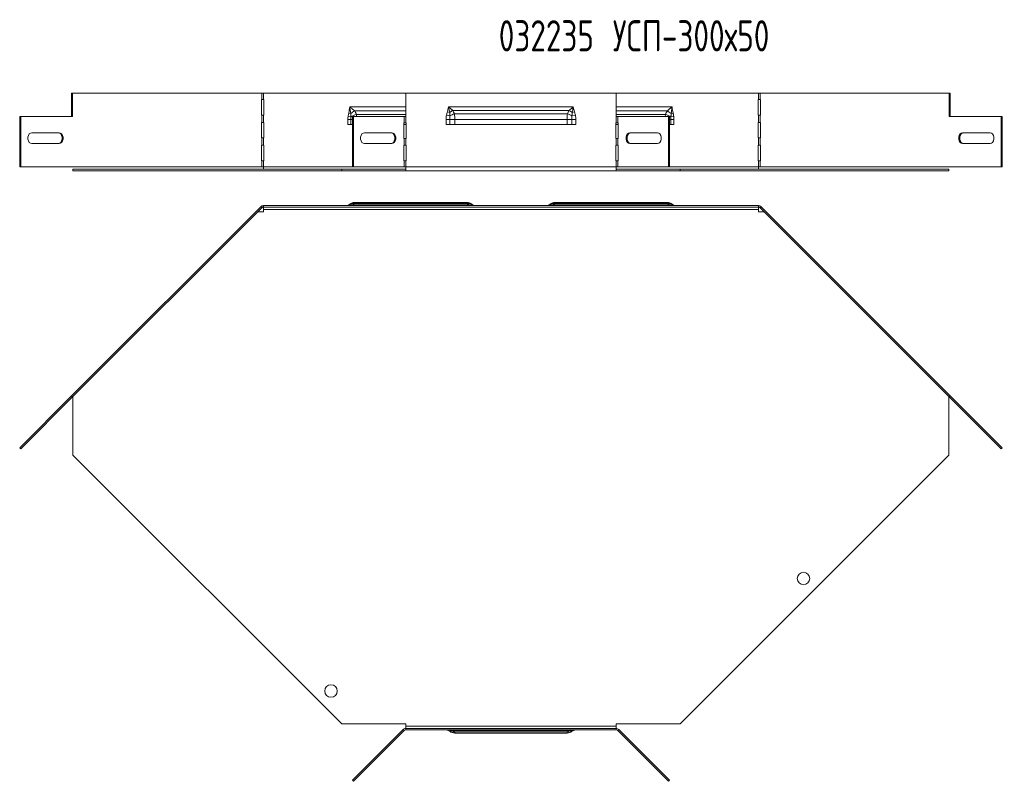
# Model space of a CAD drawing. Header units: millimetres. Extents: x -54 to 5795, y -1527 to 480.
# Tile 13 of 16: x 2876 to 3508, y -161 to 328. Entities that reach past the tile are written whole.
import ezdxf

# ---------------------------------------------------------------- set-up
doc = ezdxf.new("R2010")
doc.units = ezdxf.units.MM
doc.styles.add('SLDTEXTSTYLE4', font='TXT', dxfattribs={"width": 0.7, "bigfont": 'bigfont'})

msp = doc.modelspace()

# ---------------------------------------------------------------- linework, layer by layer
at = {"color": 7, "linetype": 'Continuous', "lineweight": 15}
for p, q in [((2909.7, 280.84), (2910.34, 280.84)), ((2909.7, 265.84), (2909.7, 280.84)), ((2910.34, 265.84), (2910.34, 280.84)), ((2910.34, 280.84), (3031.74, 280.84)), ((3031.74, 280.84), (3031.74, 276.84)), ((3032.8, 280.84), (3031.74, 280.84)), ((3032.8, 276.84), (3032.8, 280.84)), ((3032.8, 280.84), (3124.1, 280.84)), ((3124.1, 280.84), (3124.1, 265.84)), ((3259.1, 280.84), (3124.1, 280.84)), ((3259.1, 280.84), (3259.1, 265.84)), ((3259.1, 280.84), (3350.4, 280.84)), ((3350.4, 280.84), (3350.4, 276.84)), ((3351.46, 280.84), (3350.4, 280.84)), ((3351.46, 276.84), (3351.46, 280.84)), ((3351.46, 280.84), (3472.86, 280.84)), ((3472.86, 265.84), (3472.86, 280.84)), ((3473.5, 280.84), (3472.86, 280.84)), ((3473.5, 265.84), (3473.5, 280.84)), ((3031.74, 276.84), (3031.57, 276.84)), ((3031.57, 276.84), (3031.57, 266.84)), ((3031.74, 276.84), (3032.8, 276.84)), ((3033.03, 276.84), (3032.8, 276.84)), ((3033.03, 266.84), (3033.03, 276.84)), ((3124.1, 272.04), (3088.22, 272.04)), ((3151.6, 272.04), (3231.6, 272.04)), ((3294.98, 272.04), (3259.1, 272.04)), ((3350.4, 276.84), (3350.17, 276.84)), ((3350.17, 276.84), (3350.17, 266.84)), ((3350.4, 276.84), (3351.46, 276.84)), ((3351.63, 276.84), (3351.46, 276.84)), ((3351.63, 266.84), (3351.63, 276.84)), ((2876.42, 233.54), (2876.42, 265.84)), ((2876.42, 265.84), (2877.06, 265.84)), ((2877.06, 233.54), (2877.06, 265.84)), ((2877.06, 265.84), (2910.34, 265.84)), ((3031.57, 266.84), (3031.74, 266.84)), ((3031.74, 266.84), (3031.74, 262.19)), ((3032.8, 266.84), (3031.74, 266.84)), ((3032.8, 262.19), (3032.8, 266.84)), ((3032.8, 266.84), (3033.03, 266.84)), ((3087.16, 265.89), (3088.94, 265.63)), ((3087.53, 268.09), (3088.81, 267.84)), ((3089.87, 233.54), (3089.87, 265.84)), ((3089.87, 265.84), (3090.51, 265.84)), ((3090.51, 233.54), (3090.51, 265.84)), ((3090.51, 265.84), (3123.04, 265.84)), ((3124.1, 269.51), (3091.35, 269.51)), ((3124.1, 267.28), (3092.44, 267.28)), ((3092.44, 267.28), (3092.57, 265.84)), ((3123.04, 265.84), (3123.04, 261.84)), ((3123.04, 265.84), (3124.1, 265.84)), ((3124.1, 265.84), (3124.1, 261.84)), ((3150.26, 266.84), (3152.48, 266.37)), ((3150.8, 269.04), (3152.32, 268.58)), ((3154.27, 269.84), (3228.94, 269.84)), ((3155.31, 267.61), (3227.89, 267.61)), ((3230.73, 266.37), (3232.94, 266.84)), ((3230.88, 268.58), (3232.4, 269.04)), ((3291.86, 269.51), (3259.1, 269.51)), ((3290.76, 267.28), (3259.1, 267.28)), ((3259.1, 261.84), (3259.1, 265.84)), ((3259.1, 265.84), (3260.16, 265.84)), ((3260.16, 261.84), (3260.16, 265.84)), ((3292.69, 265.84), (3260.16, 265.84)), ((3290.63, 265.84), (3290.76, 267.28)), ((3292.69, 265.84), (3292.69, 233.54)), ((3293.33, 265.84), (3292.69, 265.84)), ((3293.33, 265.84), (3293.33, 233.54)), ((3294.26, 265.63), (3296.04, 265.89)), ((3294.39, 267.84), (3295.67, 268.09)), ((3350.17, 266.84), (3350.4, 266.84)), ((3350.4, 266.84), (3350.4, 262.19)), ((3351.46, 266.84), (3350.4, 266.84)), ((3351.46, 262.19), (3351.46, 266.84)), ((3351.46, 266.84), (3351.63, 266.84)), ((3506.14, 265.84), (3472.86, 265.84)), ((3506.14, 265.84), (3506.14, 233.54)), ((3506.78, 265.84), (3506.14, 265.84)), ((3506.78, 265.84), (3506.78, 233.54)), ((3031.74, 262.19), (3031.57, 262.19)), ((3031.57, 262.19), (3031.57, 252.19)), ((3031.74, 262.19), (3032.8, 262.19)), ((3033.03, 262.19), (3032.8, 262.19)), ((3033.03, 252.19), (3033.03, 262.19)), ((3087.03, 260.84), (3087.03, 263.94)), ((3087.03, 263.94), (3088.92, 263.94)), ((3087.03, 260.84), (3089.87, 260.84)), ((3088.92, 263.94), (3088.92, 260.84)), ((3088.92, 263.94), (3089.87, 263.94)), ((3123.04, 261.84), (3122.87, 261.84)), ((3122.87, 261.84), (3122.87, 251.84)), ((3122.87, 260.84), (3124.34, 260.84)), ((3124.1, 261.84), (3123.04, 261.84)), ((3124.34, 261.84), (3124.1, 261.84)), ((3124.34, 251.84), (3124.34, 261.84)), ((3149.98, 263.94), (3152.44, 263.94)), ((3149.98, 260.84), (3149.98, 263.94)), ((3152.44, 260.84), (3149.98, 260.84)), ((3152.44, 263.94), (3155.6, 263.94)), ((3152.44, 263.94), (3152.44, 260.84)), ((3155.6, 260.84), (3152.44, 260.84)), ((3155.6, 263.94), (3227.6, 263.94)), ((3155.6, 263.94), (3155.6, 260.84)), ((3155.6, 260.84), (3227.6, 260.84)), ((3227.6, 260.84), (3227.6, 263.94)), ((3227.6, 263.94), (3230.76, 263.94)), ((3230.76, 260.84), (3227.6, 260.84)), ((3230.76, 260.84), (3230.76, 263.94)), ((3230.76, 263.94), (3233.22, 263.94)), ((3233.22, 260.84), (3230.76, 260.84)), ((3233.22, 263.94), (3233.22, 260.84)), ((3259.1, 261.84), (3258.87, 261.84)), ((3258.87, 261.84), (3258.87, 251.84)), ((3258.87, 260.84), (3260.33, 260.84)), ((3260.16, 261.84), (3259.1, 261.84)), ((3260.16, 261.84), (3260.33, 261.84)), ((3260.33, 261.84), (3260.33, 251.84)), ((3293.33, 263.94), (3294.28, 263.94)), ((3293.33, 260.84), (3296.18, 260.84)), ((3294.28, 263.94), (3296.18, 263.94)), ((3294.28, 260.84), (3294.28, 263.94)), ((3296.18, 263.94), (3296.18, 260.84)), ((3350.4, 262.19), (3350.17, 262.19)), ((3350.17, 262.19), (3350.17, 252.19)), ((3350.4, 262.19), (3351.46, 262.19)), ((3351.63, 262.19), (3351.46, 262.19)), ((3351.63, 252.19), (3351.63, 262.19)), ((2901.81, 255.54), (2884.13, 255.54)), ((3115.26, 255.54), (3097.58, 255.54)), ((3267.94, 255.54), (3285.62, 255.54)), ((3481.39, 255.54), (3499.07, 255.54)), ((2884.13, 248.54), (2901.81, 248.54)), ((3031.57, 252.19), (3031.74, 252.19)), ((3031.74, 247.54), (3031.57, 247.54)), ((3031.57, 247.54), (3031.57, 237.54)), ((3031.74, 252.19), (3031.74, 247.54)), ((3032.8, 252.19), (3031.74, 252.19)), ((3031.74, 247.54), (3032.8, 247.54)), ((3032.8, 247.54), (3032.8, 252.19)), ((3032.8, 252.19), (3033.03, 252.19)), ((3033.03, 247.54), (3032.8, 247.54)), ((3033.03, 237.54), (3033.03, 247.54)), ((3097.58, 248.54), (3115.26, 248.54)), ((3122.87, 251.84), (3123.04, 251.84)), ((3123.04, 247.54), (3122.87, 247.54)), ((3122.87, 247.54), (3122.87, 237.54)), ((3123.04, 251.84), (3123.04, 247.54)), ((3123.04, 251.84), (3124.1, 251.84)), ((3124.1, 247.54), (3123.04, 247.54)), ((3124.1, 251.84), (3124.1, 247.54)), ((3124.1, 251.84), (3124.34, 251.84)), ((3124.34, 247.54), (3124.1, 247.54)), ((3124.34, 237.54), (3124.34, 247.54)), ((3258.87, 251.84), (3259.1, 251.84)), ((3259.1, 247.54), (3258.87, 247.54)), ((3258.87, 247.54), (3258.87, 237.54)), ((3259.1, 247.54), (3259.1, 251.84)), ((3259.1, 251.84), (3260.16, 251.84)), ((3260.16, 247.54), (3259.1, 247.54)), ((3260.16, 247.54), (3260.16, 251.84)), ((3260.33, 251.84), (3260.16, 251.84)), ((3260.16, 247.54), (3260.33, 247.54)), ((3260.33, 247.54), (3260.33, 237.54)), ((3285.62, 248.54), (3267.94, 248.54)), ((3350.17, 252.19), (3350.4, 252.19)), ((3350.4, 247.54), (3350.17, 247.54)), ((3350.17, 247.54), (3350.17, 237.54)), ((3350.4, 252.19), (3350.4, 247.54)), ((3351.46, 252.19), (3350.4, 252.19)), ((3350.4, 247.54), (3351.46, 247.54)), ((3351.46, 247.54), (3351.46, 252.19)), ((3351.46, 252.19), (3351.63, 252.19)), ((3351.63, 247.54), (3351.46, 247.54)), ((3351.63, 237.54), (3351.63, 247.54)), ((3499.07, 248.54), (3481.39, 248.54)), ((3031.57, 237.54), (3031.74, 237.54)), ((3031.74, 237.54), (3031.74, 233.54)), ((3032.8, 237.54), (3031.74, 237.54)), ((3032.8, 233.54), (3032.8, 237.54)), ((3032.8, 237.54), (3033.03, 237.54)), ((3122.87, 237.54), (3123.04, 237.54)), ((3123.04, 237.54), (3123.04, 233.54)), ((3123.04, 237.54), (3124.1, 237.54)), ((3124.1, 237.54), (3124.1, 233.54)), ((3124.1, 237.54), (3124.34, 237.54)), ((3258.87, 237.54), (3259.1, 237.54)), ((3259.1, 233.54), (3259.1, 237.54)), ((3259.1, 237.54), (3260.16, 237.54)), ((3260.16, 233.54), (3260.16, 237.54)), ((3260.33, 237.54), (3260.16, 237.54)), ((3350.17, 237.54), (3350.4, 237.54)), ((3350.4, 237.54), (3350.4, 233.54)), ((3351.46, 237.54), (3350.4, 237.54)), ((3351.46, 233.54), (3351.46, 237.54)), ((3351.46, 237.54), (3351.63, 237.54)), ((2876.42, 233.54), (2877.06, 233.54)), ((3031.74, 233.54), (2877.06, 233.54)), ((2910.6, 232.04), (2910.6, 231.14)), ((2910.6, 232.04), (3083.09, 232.04)), ((2910.6, 231.14), (3083.09, 231.14)), ((3031.74, 233.54), (3032.8, 233.54)), ((3089.87, 233.54), (3032.8, 233.54)), ((3032.8, 233.54), (3032.8, 232.04)), ((3083.09, 232.04), (3083.09, 231.14)), ((3083.09, 232.04), (3124.1, 232.04)), ((3083.09, 231.14), (3124.1, 231.14)), ((3089.87, 233.54), (3090.51, 233.54)), ((3123.04, 233.54), (3090.51, 233.54)), ((3124.1, 233.54), (3123.04, 233.54)), ((3259.1, 233.54), (3124.1, 233.54)), ((3124.1, 231.14), (3124.1, 233.54)), ((3259.1, 231.14), (3124.1, 231.14)), ((3260.16, 233.54), (3259.1, 233.54)), ((3259.1, 233.54), (3259.1, 231.14)), ((3259.1, 232.04), (3300.11, 232.04)), ((3259.1, 231.14), (3300.11, 231.14)), ((3292.69, 233.54), (3260.16, 233.54)), ((3293.33, 233.54), (3292.69, 233.54)), ((3350.4, 233.54), (3293.33, 233.54)), ((3300.11, 232.04), (3300.11, 231.14)), ((3300.11, 232.04), (3472.6, 232.04)), ((3300.11, 231.14), (3472.6, 231.14)), ((3350.4, 232.04), (3350.4, 233.54)), ((3350.4, 233.54), (3351.46, 233.54)), ((3506.14, 233.54), (3351.46, 233.54)), ((3472.6, 232.04), (3472.6, 231.14)), ((3506.78, 233.54), (3506.14, 233.54)), ((3032.8, 208.75), (3032.8, 207.85)), ((3032.8, 208.75), (3350.4, 208.75)), ((3164.66, 209.17), (3089.99, 209.17)), ((3163.61, 210.06), (3091.03, 210.06)), ((3163.32, 210.75), (3091.32, 210.75)), ((3293.22, 209.17), (3218.55, 209.17)), ((3292.17, 210.06), (3219.59, 210.06)), ((3291.88, 210.75), (3219.88, 210.75)), ((3350.4, 208.75), (3350.4, 207.85)), ((2909.7, 86.65), (3031.1, 208.05)), ((2910.34, 86.02), (3031.74, 207.42)), ((3032.8, 204.85), (3029.18, 204.85)), ((3031.74, 207.42), (3031.1, 208.05)), ((3032.8, 207.85), (3350.4, 207.85)), ((3032.8, 207.85), (3032.8, 206.35)), ((3032.8, 206.35), (3350.4, 206.35)), ((3032.8, 206.35), (3032.8, 204.85)), ((3350.4, 206.35), (3350.4, 207.85)), ((3350.4, 204.85), (3350.4, 206.35)), ((3354.02, 204.85), (3350.4, 204.85)), ((3351.46, 207.42), (3352.1, 208.05)), ((3351.46, 207.42), (3472.86, 86.02)), ((3352.1, 208.05), (3473.5, 86.65)), ((2876.42, 53.37), (2909.7, 86.65)), ((2877.06, 52.73), (2910.34, 86.02)), ((2909.7, 86.65), (2910.34, 86.02)), ((2910.6, 86.28), (2910.6, 48.64)), ((3472.6, 48.64), (3472.6, 86.28)), ((3473.5, 86.65), (3472.86, 86.02)), ((3506.14, 52.73), (3472.86, 86.02)), ((3506.78, 53.37), (3473.5, 86.65)), ((2876.42, 53.37), (2877.06, 52.73)), ((3506.78, 53.37), (3506.14, 52.73)), ((2910.6, 48.64), (3083.09, -123.85)), ((3300.11, -123.85), (3472.6, 48.64)), ((3083.09, -123.85), (3124.1, -123.85)), ((3124.1, -123.85), (3124.1, -125.35)), ((3124.1, -125.35), (3124.1, -126.85)), ((3259.1, -125.35), (3124.1, -125.35)), ((3259.1, -123.85), (3300.11, -123.85)), ((3259.1, -125.35), (3259.1, -123.85)), ((3259.1, -126.85), (3259.1, -125.35)), ((3089.87, -160.08), (3122.4, -127.55)), ((3090.51, -160.72), (3123.04, -128.18)), ((3122.4, -127.55), (3123.04, -128.18)), ((3124.1, -127.75), (3124.1, -126.85)), ((3259.1, -126.85), (3124.1, -126.85)), ((3259.1, -127.75), (3124.1, -127.75)), ((3154.27, -128.16), (3228.94, -128.16)), ((3155.31, -129.05), (3227.89, -129.05)), ((3155.6, -129.75), (3227.6, -129.75)), ((3259.1, -127.75), (3259.1, -126.85)), ((3260.8, -127.55), (3260.16, -128.18)), ((3292.69, -160.72), (3260.16, -128.18)), ((3293.33, -160.08), (3260.8, -127.55)), ((3089.87, -160.08), (3090.51, -160.72)), ((3293.33, -160.08), (3292.69, -160.72))]:
    msp.add_line(p, q, dxfattribs=at)
at = {"color": 7, "linetype": 'Continuous', "lineweight": 15, "flags": 128}
for points in [[(2884.13, 255.54), (2883.28, 255.33), (2882.54, 254.72), (2881.99, 253.79), (2881.69, 252.65), (2881.69, 251.43), (2881.99, 250.29), (2882.54, 249.36), (2883.28, 248.75), (2884.13, 248.54)], [(2901.17, 248.54), (2902.02, 248.75), (2902.76, 249.36), (2903.31, 250.29), (2903.61, 251.43), (2903.61, 252.65), (2903.31, 253.79), (2902.76, 254.72), (2902.02, 255.33), (2901.17, 255.54)], [(2901.81, 248.54), (2902.65, 248.75), (2903.4, 249.36), (2903.95, 250.29), (2904.25, 251.43), (2904.25, 252.65), (2903.95, 253.79), (2903.4, 254.72), (2902.65, 255.33), (2901.81, 255.54)], [(3097.58, 255.54), (3096.73, 255.33), (3095.99, 254.72), (3095.44, 253.79), (3095.14, 252.65), (3095.14, 251.43), (3095.44, 250.29), (3095.99, 249.36), (3096.73, 248.75), (3097.58, 248.54)], [(3114.62, 248.54), (3115.47, 248.75), (3116.21, 249.36), (3116.77, 250.29), (3117.06, 251.43), (3117.06, 252.65), (3116.77, 253.79), (3116.21, 254.72), (3115.47, 255.33), (3114.62, 255.54)], [(3115.26, 248.54), (3116.1, 248.75), (3116.85, 249.36), (3117.4, 250.29), (3117.7, 251.43), (3117.7, 252.65), (3117.4, 253.79), (3116.85, 254.72), (3116.1, 255.33), (3115.26, 255.54)], [(3267.94, 248.54), (3267.1, 248.75), (3266.35, 249.36), (3265.8, 250.29), (3265.51, 251.43), (3265.51, 252.65), (3265.8, 253.79), (3266.35, 254.72), (3267.1, 255.33), (3267.94, 255.54)], [(3268.58, 248.54), (3267.73, 248.75), (3266.99, 249.36), (3266.44, 250.29), (3266.14, 251.43), (3266.14, 252.65), (3266.44, 253.79), (3266.99, 254.72), (3267.73, 255.33), (3268.58, 255.54)], [(3285.62, 255.54), (3286.47, 255.33), (3287.21, 254.72), (3287.77, 253.79), (3288.06, 252.65), (3288.06, 251.43), (3287.77, 250.29), (3287.21, 249.36), (3286.47, 248.75), (3285.62, 248.54)], [(3481.39, 248.54), (3480.55, 248.75), (3479.8, 249.36), (3479.25, 250.29), (3478.96, 251.43), (3478.96, 252.65), (3479.25, 253.79), (3479.8, 254.72), (3480.55, 255.33), (3481.39, 255.54)], [(3482.03, 248.54), (3481.18, 248.75), (3480.44, 249.36), (3479.89, 250.29), (3479.59, 251.43), (3479.59, 252.65), (3479.89, 253.79), (3480.44, 254.72), (3481.18, 255.33), (3482.03, 255.54)], [(3499.07, 255.54), (3499.92, 255.33), (3500.66, 254.72), (3501.22, 253.79), (3501.51, 252.65), (3501.51, 251.43), (3501.22, 250.29), (3500.66, 249.36), (3499.92, 248.75), (3499.07, 248.54)]]:
    msp.add_lwpolyline(points, dxfattribs=at)
at = {"color": 7, "linetype": 'Continuous', "lineweight": 15}
for centre in [(3379.29, -30.53), (3076.14, -102.76)]:
    msp.add_circle(centre, 4, dxfattribs=at)
for centre, radius, start, end in [((3100.08, 253.54), 18.2, 118.6837, 128.24477), ((3097.31, 252.43), 15.62, 108.17559, 122.40284), ((3161.66, 256.22), 15.5, 118.48875, 127.06398), ((3159.17, 254.92), 13.26, 106.89305, 120.30654), ((3224.04, 254.92), 13.26, 59.69346, 73.10695), ((3221.54, 256.22), 15.5, 52.93602, 61.51125), ((3285.89, 252.43), 15.62, 57.59716, 71.82441), ((3283.12, 253.54), 18.2, 51.75523, 61.3163), ((3032.8, 206.35), 2.4, 90, 135), ((3085.7, 212.65), 3.9, 270, 309.16949), ((3085.98, 212.52), 3.76, 270.05661, 306.12406), ((3086.52, 212.36), 3.6, 270.03751, 294.9804), ((3089.16, 205.55), 3.72, 77.21938, 107.63122), ((3091.32, 205.75), 5, 90, 129.16949), ((3090.44, 205.68), 4.41, 82.33265, 120.66456), ((3163.32, 205.75), 5, 50.83051, 90), ((3164.2, 205.68), 4.41, 59.33544, 97.66735), ((3165.48, 205.55), 3.72, 72.36878, 102.78062), ((3168.66, 212.52), 3.76, 233.87594, 269.94339), ((3168.94, 212.65), 3.9, 230.83051, 270), ((3168.13, 212.36), 3.6, 245.0196, 269.96249), ((3214.26, 212.65), 3.9, 270, 309.16949), ((3214.54, 212.52), 3.76, 270.05661, 306.12406), ((3215.08, 212.36), 3.6, 270.03751, 294.9804), ((3217.72, 205.55), 3.72, 77.21938, 107.63122), ((3219.88, 205.75), 5, 90, 129.16949), ((3219, 205.68), 4.41, 82.33265, 120.66456), ((3291.88, 205.75), 5, 50.83051, 90), ((3292.76, 205.68), 4.41, 59.33544, 97.66735), ((3294.04, 205.55), 3.72, 72.36878, 102.78062), ((3297.22, 212.52), 3.76, 233.87594, 269.94339), ((3297.5, 212.65), 3.9, 230.83051, 270), ((3296.69, 212.36), 3.6, 245.0196, 269.96249), ((3350.4, 206.35), 2.4, 45, 90), ((3032.8, 206.35), 1.5, 90, 135), ((3350.4, 206.35), 1.5, 45, 90), ((3124.1, -129.25), 2.4, 90, 135), ((3124.1, -129.25), 1.5, 90, 135), ((3149.98, -131.65), 3.9, 50.83051, 90), ((3150.26, -131.51), 3.76, 53.87594, 89.94339), ((3150.8, -131.35), 3.6, 65.0196, 89.96249), ((3153.44, -124.54), 3.72, 252.36878, 282.78062), ((3155.6, -124.75), 5, 230.83051, 270), ((3154.72, -124.67), 4.41, 239.33544, 277.66735), ((3227.6, -124.75), 5, 270, 309.16949), ((3228.48, -124.67), 4.41, 262.33265, 300.66456), ((3229.76, -124.54), 3.72, 257.21938, 287.63122), ((3232.94, -131.51), 3.76, 90.05661, 126.12406), ((3233.22, -131.65), 3.9, 90, 129.16949), ((3232.41, -131.35), 3.6, 90.03751, 114.9804), ((3259.1, -129.25), 2.4, 45, 90), ((3259.1, -129.25), 1.5, 45, 90)]:
    msp.add_arc(centre, radius, start, end, dxfattribs=at)
for points in [[(3087.53, 268.09), (3087.78, 269.4), (3088, 270.72), (3088.22, 272.04)], [(3295.67, 268.09), (3295.42, 269.4), (3295.2, 270.72), (3294.98, 272.04)], [(3087.03, 263.94), (3087.03, 264.59), (3087.07, 265.24), (3087.16, 265.89)], [(3088.94, 265.63), (3088.93, 265.06), (3088.92, 264.5), (3088.92, 263.94)], [(3152.32, 268.58), (3152.39, 267.85), (3152.44, 267.11), (3152.48, 266.37)], [(3230.73, 266.37), (3230.76, 267.11), (3230.81, 267.85), (3230.88, 268.58)], [(3294.28, 263.94), (3294.28, 264.5), (3294.28, 265.06), (3294.26, 265.63)], [(3296.04, 265.89), (3296.13, 265.24), (3296.18, 264.59), (3296.18, 263.94)], [(3088.2, 209.48), (3088.16, 209.35), (3088.11, 209.22), (3088.04, 209.09)], [(3166.6, 209.09), (3166.53, 209.22), (3166.48, 209.35), (3166.45, 209.48)], [(3216.76, 209.48), (3216.72, 209.35), (3216.67, 209.22), (3216.6, 209.09)], [(3295.16, 209.09), (3295.09, 209.22), (3295.04, 209.35), (3295.01, 209.48)], [(3152.32, -128.08), (3152.39, -128.21), (3152.44, -128.34), (3152.48, -128.47)], [(3230.73, -128.47), (3230.76, -128.34), (3230.81, -128.21), (3230.88, -128.08)]]:
    msp.add_open_spline(points, degree=3, dxfattribs=at)
for points, knots in [([(3088.81, 267.84), (3088.72, 268.53), (3088.63, 269.23), (3088.43, 270.64), (3088.32, 271.34), (3088.22, 272.04)], [0, 0, 0, 0, 0.5, 0.5, 1, 1, 1, 1]), ([(3091.35, 269.51), (3090.85, 269.93), (3090.33, 270.36), (3089.28, 271.2), (3088.75, 271.62), (3088.22, 272.04)], [0, 0, 0, 0, 0.5, 0.5, 1, 1, 1, 1]), ([(3150.8, 269.04), (3150.95, 269.54), (3151.08, 270.04), (3151.35, 271.04), (3151.47, 271.54), (3151.6, 272.04)], [0, 0, 0, 0, 0.5, 0.5, 1, 1, 1, 1]), ([(3154.27, 269.84), (3153.84, 270.21), (3153.4, 270.58), (3152.51, 271.31), (3152.05, 271.68), (3151.6, 272.04)], [0, 0, 0, 0, 0.5, 0.5, 1, 1, 1, 1]), ([(3152.32, 268.58), (3152.2, 269.15), (3152.09, 269.73), (3151.85, 270.88), (3151.72, 271.46), (3151.6, 272.04)], [0, 0, 0, 0, 0.5, 0.5, 1, 1, 1, 1]), ([(3228.94, 269.84), (3229.36, 270.21), (3229.8, 270.58), (3230.7, 271.31), (3231.15, 271.68), (3231.6, 272.04)], [0, 0, 0, 0, 0.5, 0.5, 1, 1, 1, 1]), ([(3230.88, 268.58), (3231, 269.15), (3231.12, 269.73), (3231.36, 270.88), (3231.48, 271.46), (3231.6, 272.04)], [0, 0, 0, 0, 0.5, 0.5, 1, 1, 1, 1]), ([(3232.4, 269.04), (3232.26, 269.54), (3232.12, 270.04), (3231.86, 271.04), (3231.73, 271.54), (3231.6, 272.04)], [0, 0, 0, 0, 0.5, 0.5, 1, 1, 1, 1]), ([(3291.86, 269.51), (3292.36, 269.93), (3292.87, 270.36), (3293.92, 271.2), (3294.45, 271.62), (3294.98, 272.04)], [0, 0, 0, 0, 0.5, 0.5, 1, 1, 1, 1]), ([(3294.39, 267.84), (3294.48, 268.53), (3294.57, 269.23), (3294.77, 270.64), (3294.88, 271.34), (3294.98, 272.04)], [0, 0, 0, 0, 0.5, 0.5, 1, 1, 1, 1]), ([(3087.16, 265.89), (3087.22, 266.29), (3087.33, 267.03), (3087.47, 267.76), (3087.53, 268.09)], [0, 0, 0, 0, 0.553835, 1, 1, 1, 1]), ([(3088.81, 267.84), (3088.83, 267.65), (3088.86, 267.22), (3088.91, 266.48), (3088.93, 265.93), (3088.94, 265.63)], [0, 0, 0, 0, 0.254964, 0.584345, 1, 1, 1, 1]), ([(3091.35, 269.51), (3091.57, 269.15), (3091.77, 268.79), (3092.13, 268.04), (3092.29, 267.66), (3092.44, 267.28)], [0, 0, 0, 0, 0.5, 0.5, 1, 1, 1, 1]), ([(3149.98, 263.94), (3149.98, 264.42), (3150, 264.91), (3150.09, 265.88), (3150.16, 266.36), (3150.26, 266.84)], [0, 0, 0, 0, 0.5, 0.5, 1, 1, 1, 1]), ([(3150.26, 266.84), (3150.34, 267.21), (3150.42, 267.57), (3150.6, 268.31), (3150.69, 268.68), (3150.8, 269.04)], [0, 0, 0, 0, 0.5, 0.5, 1, 1, 1, 1]), ([(3152.48, 266.37), (3152.46, 265.97), (3152.46, 265.56), (3152.45, 264.75), (3152.44, 264.34), (3152.44, 263.94)], [0, 0, 0, 0, 0.5, 0.5, 1, 1, 1, 1]), ([(3154.27, 269.84), (3154.49, 269.49), (3154.68, 269.12), (3155.02, 268.38), (3155.18, 268), (3155.31, 267.61)], [0, 0, 0, 0, 0.5, 0.5, 1, 1, 1, 1]), ([(3155.31, 267.61), (3155.42, 267.03), (3155.49, 266.43), (3155.56, 265.51), (3155.57, 265.19), (3155.6, 264.57), (3155.6, 264.25), (3155.6, 263.94)], [0, 0, 0, 0, 0.5, 0.5, 0.75, 0.75, 1, 1, 1, 1]), ([(3227.6, 263.94), (3227.6, 264.25), (3227.61, 264.57), (3227.63, 265.19), (3227.65, 265.51), (3227.72, 266.43), (3227.79, 267.03), (3227.89, 267.61)], [0, 0, 0, 0, 0.25, 0.25, 0.5, 0.5, 1, 1, 1, 1]), ([(3227.89, 267.61), (3228.03, 268), (3228.18, 268.38), (3228.52, 269.12), (3228.71, 269.49), (3228.94, 269.84)], [0, 0, 0, 0, 0.5, 0.5, 1, 1, 1, 1]), ([(3230.76, 263.94), (3230.76, 264.34), (3230.76, 264.75), (3230.75, 265.56), (3230.74, 265.97), (3230.73, 266.37)], [0, 0, 0, 0, 0.5, 0.5, 1, 1, 1, 1]), ([(3232.4, 269.04), (3232.51, 268.68), (3232.61, 268.31), (3232.78, 267.57), (3232.86, 267.21), (3232.94, 266.84)], [0, 0, 0, 0, 0.5, 0.5, 1, 1, 1, 1]), ([(3232.94, 266.84), (3233.04, 266.36), (3233.11, 265.88), (3233.2, 264.91), (3233.22, 264.42), (3233.22, 263.94)], [0, 0, 0, 0, 0.5, 0.5, 1, 1, 1, 1]), ([(3290.76, 267.28), (3290.91, 267.66), (3291.07, 268.04), (3291.43, 268.79), (3291.63, 269.15), (3291.86, 269.51)], [0, 0, 0, 0, 0.5, 0.5, 1, 1, 1, 1]), ([(3294.26, 265.63), (3294.27, 265.86), (3294.29, 266.3), (3294.32, 266.9), (3294.35, 267.4), (3294.38, 267.7), (3294.39, 267.84)], [0, 0, 0, 0, 0.3202654, 0.5904113, 0.8152749, 1, 1, 1, 1]), ([(3295.67, 268.09), (3295.7, 267.93), (3295.77, 267.61), (3295.85, 267.09), (3295.95, 266.51), (3296.01, 266.1), (3296.04, 265.89)], [0, 0, 0, 0, 0.209644, 0.446168, 0.709611, 1, 1, 1, 1]), ([(3089.99, 209.17), (3089.56, 209.03), (3089.12, 208.92), (3088.23, 208.79), (3087.77, 208.75), (3087.32, 208.75)], [0, 0, 0, 0, 0.5, 0.5, 1, 1, 1, 1]), ([(3088.04, 209.09), (3087.92, 208.97), (3087.81, 208.89), (3087.57, 208.78), (3087.44, 208.75), (3087.32, 208.75)], [0, 0, 0, 0, 0.5, 0.5, 1, 1, 1, 1]), ([(3088.16, 209.63), (3088.16, 209.63), (3088.17, 209.62), (3088.18, 209.57), (3088.18, 209.53), (3088.2, 209.48)], [0, 0, 0, 0, 0.5, 0.5, 1, 1, 1, 1]), ([(3091.03, 210.06), (3090.9, 209.9), (3090.74, 209.75), (3090.4, 209.46), (3090.21, 209.31), (3089.99, 209.17)], [0, 0, 0, 0, 0.5, 0.5, 1, 1, 1, 1]), ([(3091.32, 210.75), (3091.32, 210.75), (3091.32, 210.74), (3091.29, 210.68), (3091.28, 210.64), (3091.21, 210.46), (3091.14, 210.28), (3091.03, 210.06)], [0, 0, 0, 0, 0.25, 0.25, 0.5, 0.5, 1, 1, 1, 1]), ([(3163.61, 210.06), (3163.51, 210.28), (3163.44, 210.46), (3163.37, 210.64), (3163.35, 210.68), (3163.33, 210.74), (3163.32, 210.75), (3163.32, 210.75)], [0, 0, 0, 0, 0.5, 0.5, 0.75, 0.75, 1, 1, 1, 1]), ([(3164.66, 209.17), (3164.43, 209.31), (3164.24, 209.46), (3163.9, 209.75), (3163.75, 209.9), (3163.61, 210.06)], [0, 0, 0, 0, 0.5, 0.5, 1, 1, 1, 1]), ([(3164.66, 209.17), (3165.08, 209.03), (3165.52, 208.92), (3166.42, 208.79), (3166.87, 208.75), (3167.32, 208.75)], [0, 0, 0, 0, 0.5, 0.5, 1, 1, 1, 1]), ([(3166.45, 209.48), (3166.46, 209.53), (3166.47, 209.57), (3166.48, 209.62), (3166.48, 209.63), (3166.48, 209.63)], [0, 0, 0, 0, 0.5, 0.5, 1, 1, 1, 1]), ([(3166.6, 209.09), (3166.72, 208.97), (3166.84, 208.89), (3167.08, 208.78), (3167.2, 208.75), (3167.32, 208.75)], [0, 0, 0, 0, 0.5, 0.5, 1, 1, 1, 1]), ([(3218.55, 209.17), (3218.12, 209.03), (3217.68, 208.92), (3216.79, 208.79), (3216.33, 208.75), (3215.88, 208.75)], [0, 0, 0, 0, 0.5, 0.5, 1, 1, 1, 1]), ([(3216.6, 209.09), (3216.48, 208.97), (3216.37, 208.89), (3216.13, 208.78), (3216, 208.75), (3215.88, 208.75)], [0, 0, 0, 0, 0.5, 0.5, 1, 1, 1, 1]), ([(3216.72, 209.63), (3216.72, 209.63), (3216.73, 209.62), (3216.74, 209.57), (3216.74, 209.53), (3216.76, 209.48)], [0, 0, 0, 0, 0.5, 0.5, 1, 1, 1, 1]), ([(3219.59, 210.06), (3219.46, 209.9), (3219.3, 209.75), (3218.96, 209.46), (3218.77, 209.31), (3218.55, 209.17)], [0, 0, 0, 0, 0.5, 0.5, 1, 1, 1, 1]), ([(3219.88, 210.75), (3219.88, 210.75), (3219.88, 210.74), (3219.85, 210.68), (3219.84, 210.64), (3219.77, 210.46), (3219.7, 210.28), (3219.59, 210.06)], [0, 0, 0, 0, 0.25, 0.25, 0.5, 0.5, 1, 1, 1, 1]), ([(3292.17, 210.06), (3292.07, 210.28), (3292, 210.46), (3291.93, 210.64), (3291.91, 210.68), (3291.89, 210.74), (3291.88, 210.75), (3291.88, 210.75)], [0, 0, 0, 0, 0.5, 0.5, 0.75, 0.75, 1, 1, 1, 1]), ([(3293.22, 209.17), (3292.99, 209.31), (3292.8, 209.46), (3292.46, 209.75), (3292.31, 209.9), (3292.17, 210.06)], [0, 0, 0, 0, 0.5, 0.5, 1, 1, 1, 1]), ([(3293.22, 209.17), (3293.64, 209.03), (3294.08, 208.92), (3294.98, 208.79), (3295.43, 208.75), (3295.88, 208.75)], [0, 0, 0, 0, 0.5, 0.5, 1, 1, 1, 1]), ([(3295.01, 209.48), (3295.02, 209.53), (3295.03, 209.57), (3295.04, 209.62), (3295.04, 209.63), (3295.04, 209.63)], [0, 0, 0, 0, 0.5, 0.5, 1, 1, 1, 1]), ([(3295.16, 209.09), (3295.28, 208.97), (3295.4, 208.89), (3295.64, 208.78), (3295.76, 208.75), (3295.88, 208.75)], [0, 0, 0, 0, 0.5, 0.5, 1, 1, 1, 1]), ([(3154.27, -128.16), (3153.84, -128.02), (3153.4, -127.92), (3152.51, -127.78), (3152.05, -127.75), (3151.6, -127.75)], [0, 0, 0, 0, 0.5, 0.5, 1, 1, 1, 1]), ([(3152.32, -128.08), (3152.2, -127.96), (3152.09, -127.88), (3151.85, -127.77), (3151.72, -127.75), (3151.6, -127.75)], [0, 0, 0, 0, 0.5, 0.5, 1, 1, 1, 1]), ([(3152.48, -128.47), (3152.46, -128.52), (3152.46, -128.56), (3152.45, -128.61), (3152.44, -128.62), (3152.44, -128.62)], [0, 0, 0, 0, 0.5, 0.5, 1, 1, 1, 1]), ([(3154.27, -128.16), (3154.49, -128.3), (3154.68, -128.45), (3155.02, -128.74), (3155.18, -128.89), (3155.31, -129.05)], [0, 0, 0, 0, 0.5, 0.5, 1, 1, 1, 1]), ([(3155.31, -129.05), (3155.42, -129.27), (3155.49, -129.45), (3155.56, -129.63), (3155.57, -129.67), (3155.6, -129.73), (3155.6, -129.75), (3155.6, -129.75)], [0, 0, 0, 0, 0.5, 0.5, 0.75, 0.75, 1, 1, 1, 1]), ([(3227.6, -129.75), (3227.6, -129.75), (3227.61, -129.73), (3227.63, -129.67), (3227.65, -129.63), (3227.72, -129.45), (3227.79, -129.27), (3227.89, -129.05)], [0, 0, 0, 0, 0.25, 0.25, 0.5, 0.5, 1, 1, 1, 1]), ([(3227.89, -129.05), (3228.03, -128.89), (3228.18, -128.74), (3228.52, -128.45), (3228.71, -128.3), (3228.94, -128.16)], [0, 0, 0, 0, 0.5, 0.5, 1, 1, 1, 1]), ([(3228.94, -128.16), (3229.36, -128.02), (3229.8, -127.92), (3230.7, -127.78), (3231.15, -127.75), (3231.6, -127.75)], [0, 0, 0, 0, 0.5, 0.5, 1, 1, 1, 1]), ([(3230.76, -128.62), (3230.76, -128.62), (3230.76, -128.61), (3230.75, -128.56), (3230.74, -128.52), (3230.73, -128.47)], [0, 0, 0, 0, 0.5, 0.5, 1, 1, 1, 1]), ([(3230.88, -128.08), (3231, -127.96), (3231.12, -127.88), (3231.36, -127.77), (3231.48, -127.75), (3231.6, -127.75)], [0, 0, 0, 0, 0.5, 0.5, 1, 1, 1, 1])]:
    msp.add_open_spline(points, degree=3, knots=knots, dxfattribs=at)

# ---------------------------------------------------------------- texts
at = {"color": 7, "linetype": 'Continuous', "lineweight": 0, "insert": (3183.8, 327.72), "char_height": 20, "attachment_point": 1, "style": 'SLDTEXTSTYLE4'}
msp.add_mtext('032235 \\M+18454\\M+18452\\M+18450-300\\M+1848750', dxfattribs=at)

doc.saveas('drawing.dxf')
